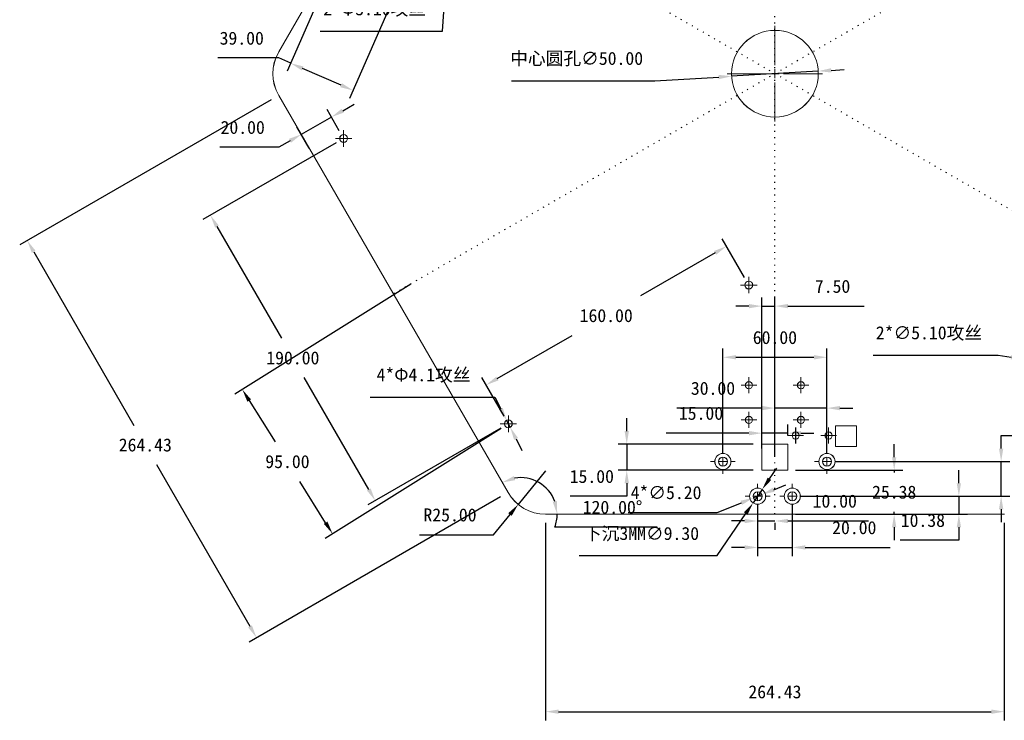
# Model space of a CAD drawing. Header units: millimetres. Extents: x 0 to 343, y 70 to 298.
# Tile 2 of 6: x 0 to 114, y 151 to 232. Entities that reach past the tile are written whole.
import ezdxf

# ---------------------------------------------------------------- set-up
doc = ezdxf.new("R2010")
doc.units = ezdxf.units.MM
doc.header["$PDSIZE"] = -1
doc.linetypes.add('DOT2', pattern=[0.635, 0, -0.635])
doc.layers.add('10', color=7, linetype='Continuous')
doc.dimstyles.new('ISO-25', dxfattribs={"dimtxt": 2.5, "dimasz": 2.5, "dimexe": 1.25, "dimexo": 0.625, "dimtad": 1, "dimtxsty": 'Standard', "dimcen": 2.5, "dimadec": 0, "dimazin": 0, "dimtfac": 1, "dimtmove": 0, "dimatfit": 3, "dimfxl": 0, "dimarcsym": 0})

# ---------------------------------------------------------------- blocks, each defined once
blk = doc.blocks.new('SW_CENTERMARKSYMBOL_7')
at = {"color": 0, "linetype": 'Continuous', "lineweight": 0}
for p, q in [((0, 1), (0, 1.43)), ((-1, 0), (-1.43, 0)), ((0, 0), (-0.5, 0)), ((0, 0), (0, 0.5)), ((0, 0), (0, -0.5)), ((0, 0), (0.5, 0)), ((1, 0), (1.43, 0)), ((0, -1), (0, -1.43))]:
    blk.add_line(p, q, dxfattribs=at)
blk = doc.blocks.new('SW_CENTERMARKSYMBOL_8')
at = {"color": 0, "linetype": 'Continuous', "lineweight": 0}
for p, q in [((0, 1), (0, 1.43)), ((-1, 0), (-1.43, 0)), ((0, 0), (-0.5, 0)), ((0, 0), (0, 0.5)), ((0, 0), (0, -0.5)), ((0, 0), (0.5, 0)), ((1, 0), (1.43, 0)), ((0, -1), (0, -1.43))]:
    blk.add_line(p, q, dxfattribs=at)
blk = doc.blocks.new('SW_CENTERMARKSYMBOL_9')
at = {"color": 0, "linetype": 'Continuous', "lineweight": 0}
for p, q in [((0, 1), (0, 1.43)), ((-1, 0), (-1.43, 0)), ((0, 0), (-0.5, 0)), ((0, 0), (0, 0.5)), ((0, 0), (0, -0.5)), ((0, 0), (0.5, 0)), ((1, 0), (1.43, 0)), ((0, -1), (0, -1.43))]:
    blk.add_line(p, q, dxfattribs=at)
blk = doc.blocks.new('SW_CENTERMARKSYMBOL_10')
at = {"color": 0, "linetype": 'Continuous', "lineweight": 0}
for p, q in [((0, 1), (0, 1.43)), ((-1, 0), (-1.43, 0)), ((0, 0), (-0.5, 0)), ((0, 0), (0, 0.5)), ((0, 0), (0, -0.5)), ((0, 0), (0.5, 0)), ((1, 0), (1.43, 0)), ((0, -1), (0, -1.43))]:
    blk.add_line(p, q, dxfattribs=at)
blk = doc.blocks.new('SW_CENTERMARKSYMBOL_20')
at = {"color": 0, "linetype": 'Continuous', "lineweight": 0}
for p, q in [((-0.5, 0), (-0.91, 0)), ((0, 0), (-0.5, 0)), ((0, 0.5), (0, 0.91)), ((0, 0), (0, 0.5)), ((0, 0), (0, -0.5)), ((0, 0), (0.5, 0)), ((0.5, 0), (0.91, 0)), ((0, -0.5), (0, -0.91))]:
    blk.add_line(p, q, dxfattribs=at)
blk = doc.blocks.new('SW_CENTERMARKSYMBOL_21')
at = {"color": 0, "linetype": 'Continuous', "lineweight": 0}
for p, q in [((-0.5, 0), (-0.91, 0)), ((0, 0), (-0.5, 0)), ((0, 0.5), (0, 0.91)), ((0, 0), (0, 0.5)), ((0, 0), (0, -0.5)), ((0, 0), (0.5, 0)), ((0.5, 0), (0.91, 0)), ((0, -0.5), (0, -0.91))]:
    blk.add_line(p, q, dxfattribs=at)
blk = doc.blocks.new('SW_CENTERMARKSYMBOL_22')
at = {"color": 0, "linetype": 'Continuous', "lineweight": 0}
for p, q in [((-0.5, 0), (-0.91, 0)), ((0, 0), (-0.5, 0)), ((0, 0.5), (0, 0.91)), ((0, 0), (0, 0.5)), ((0, 0), (0, -0.5)), ((0, 0), (0.5, 0)), ((0.5, 0), (0.91, 0)), ((0, -0.5), (0, -0.91))]:
    blk.add_line(p, q, dxfattribs=at)
blk = doc.blocks.new('SW_CENTERMARKSYMBOL_23')
at = {"color": 0, "linetype": 'Continuous', "lineweight": 0}
for p, q in [((-0.5, 0), (-0.91, 0)), ((0, 0), (-0.5, 0)), ((0, 0.5), (0, 0.91)), ((0, 0), (0, 0.5)), ((0, 0), (0, -0.5)), ((0, 0), (0.5, 0)), ((0.5, 0), (0.91, 0)), ((0, -0.5), (0, -0.91))]:
    blk.add_line(p, q, dxfattribs=at)
blk = doc.blocks.new('SW_CENTERMARKSYMBOL_24')
at = {"color": 0, "linetype": 'Continuous', "lineweight": 0}
for p, q in [((0, 1), (0, 5.5)), ((-1, 0), (-5.5, 0)), ((0, 0), (-0.5, 0)), ((0, 0), (0, 0.5)), ((0, 0), (0, -0.5)), ((0, 0), (0.5, 0)), ((1, 0), (5.5, 0)), ((0, -1), (0, -5.5))]:
    blk.add_line(p, q, dxfattribs=at)
blk = doc.blocks.new('SW_CENTERMARKSYMBOL_29')
at = {"color": 0, "linetype": 'Continuous', "lineweight": 0}
for p, q in [((-0.5, 0), (-0.91, 0)), ((0, 0), (-0.5, 0)), ((0, 0.5), (0, 0.91)), ((0, 0), (0, 0.5)), ((0, 0), (0, -0.5)), ((0, 0), (0.5, 0)), ((0.5, 0), (0.91, 0)), ((0, -0.5), (0, -0.91))]:
    blk.add_line(p, q, dxfattribs=at)
blk = doc.blocks.new('SW_CENTERMARKSYMBOL_30')
at = {"color": 0, "linetype": 'Continuous', "lineweight": 0}
for p, q in [((-0.5, 0), (-0.91, 0)), ((0, 0), (-0.5, 0)), ((0, 0.5), (0, 0.91)), ((0, 0), (0, 0.5)), ((0, 0), (0, -0.5)), ((0, 0), (0.5, 0)), ((0.5, 0), (0.91, 0)), ((0, -0.5), (0, -0.91))]:
    blk.add_line(p, q, dxfattribs=at)
blk = doc.blocks.new('SW_CENTERMARKSYMBOL_39')
at = {"color": 0, "linetype": 'Continuous', "lineweight": 0}
for p, q in [((-0.5, 0), (-0.95, 0)), ((0, 0), (-0.5, 0)), ((0, 0.5), (0, 0.95)), ((0, 0), (0, 0.5)), ((0, 0), (0, -0.5)), ((0, 0), (0.5, 0)), ((0.5, 0), (0.95, 0)), ((0, -0.5), (0, -0.95))]:
    blk.add_line(p, q, dxfattribs=at)
blk = doc.blocks.new('SW_CENTERMARKSYMBOL_40')
at = {"color": 0, "linetype": 'Continuous', "lineweight": 0}
for p, q in [((-0.5, 0), (-0.95, 0)), ((0, 0), (-0.5, 0)), ((0, 0.5), (0, 0.95)), ((0, 0), (0, 0.5)), ((0, 0), (0, -0.5)), ((0, 0), (0.5, 0)), ((0.5, 0), (0.95, 0)), ((0, -0.5), (0, -0.95))]:
    blk.add_line(p, q, dxfattribs=at)
blk = doc.blocks.new('SW_CENTERMARKSYMBOL_41')
at = {"color": 0, "linetype": 'Continuous', "lineweight": 0}
for p, q in [((-0.5, 0), (-0.95, 0)), ((0, 0), (-0.5, 0)), ((0, 0.5), (0, 0.95)), ((0, 0), (0, 0.5)), ((0, 0), (0, -0.5)), ((0, 0), (0.5, 0)), ((0.5, 0), (0.95, 0)), ((0, -0.5), (0, -0.95))]:
    blk.add_line(p, q, dxfattribs=at)
blk = doc.blocks.new('*D97')
at = {"color": 4, "lineweight": -2, "transparency": 16777216}
for p, q in [((60.88, 174.22), (60.88, 151.45)), ((113.77, 174.22), (113.77, 151.45)), ((62.38, 152.45), (112.27, 152.45))]:
    blk.add_line(p, q, dxfattribs=at)
at = {"color": 4, "transparency": 16777216}
for points in [[(62.38, 152.7), (62.38, 152.2), (60.88, 152.45)], [(112.27, 152.7), (112.27, 152.2), (113.77, 152.45)]]:
    blk.add_solid(points, dxfattribs=at)
at = {"layer": 'Defpoints', "color": 0, "transparency": 16777216}
for p in [(60.88, 175.22), (113.77, 175.22), (113.77, 152.45)]:
    blk.add_point(p, dxfattribs=at)
at = {"color": 4, "transparency": 16777216, "insert": (87.32, 154.73), "char_height": 1.5, "attachment_point": 5}
blk.add_mtext('264.43', dxfattribs=at)
blk = doc.blocks.new('*D98')
at = {"color": 4, "lineweight": -2, "transparency": 16777216}
for p, q in [((60.88, 180.22), (57.73, 176.35)), ((54.88, 172.86), (56.78, 175.18)), ((46.36, 172.86), (54.88, 172.86))]:
    blk.add_line(p, q, dxfattribs=at)
at = {"color": 4, "transparency": 16777216}
blk.add_solid([(56.58, 175.34), (56.97, 175.03), (57.73, 176.35)], dxfattribs=at)
at = {"layer": 'Defpoints', "color": 0, "transparency": 16777216}
for p in [(60.88, 180.22), (57.73, 176.35)]:
    blk.add_point(p, dxfattribs=at)
at = {"color": 4, "transparency": 16777216, "insert": (49.86, 175.13), "char_height": 1.5, "attachment_point": 5}
blk.add_mtext('R25.00', dxfattribs=at)
blk = doc.blocks.new('*D99')
at = {"color": 4, "lineweight": -2, "transparency": 16777216}
for p, q in [((29.24, 223.02), (0.25, 206.28)), ((1.87, 205.49), (13.42, 185.47)), ((26.81, 162.28), (16.05, 180.92)), ((55.69, 177.22), (26.69, 160.48))]:
    blk.add_line(p, q, dxfattribs=at)
at = {"color": 4, "transparency": 16777216}
for points in [[(2.08, 205.61), (1.65, 205.36), (1.12, 206.78)], [(27.02, 162.41), (26.59, 162.16), (27.56, 160.98)]]:
    blk.add_solid(points, dxfattribs=at)
at = {"layer": 'Defpoints', "color": 0, "transparency": 16777216}
for p in [(30.11, 223.52), (56.55, 177.72), (27.56, 160.98)]:
    blk.add_point(p, dxfattribs=at)
at = {"color": 4, "transparency": 16777216, "insert": (14.73, 183.2), "char_height": 1.5, "attachment_point": 5}
blk.add_mtext('264.43', dxfattribs=at)
blk = doc.blocks.new('*D100')
at = {"color": 4, "lineweight": -2, "transparency": 16777216}
blk.add_line((61.95, 173.75), (73.75, 173.75), dxfattribs=at)
for start, end in [(20.4683, 99.5317), (339.5317, 0)]:
    blk.add_arc((58, 175.22), 4.22, start, end, dxfattribs=at)
at = {"color": 4, "transparency": 16777216}
for points in [[(57.38, 179.15), (57.21, 179.62), (55.88, 178.88)], [(62.2, 176.74), (61.7, 176.66), (62.22, 175.22)]]:
    blk.add_solid(points, dxfattribs=at)
at = {"layer": 'Defpoints', "color": 0, "transparency": 16777216}
for p in [(30.11, 223.52), (58.73, 179.38), (56.55, 177.72), (60.88, 175.22), (113.77, 175.22)]:
    blk.add_point(p, dxfattribs=at)
at = {"color": 4, "transparency": 16777216, "insert": (68.6, 176.02), "char_height": 1.5, "attachment_point": 5}
blk.add_mtext('120.00°', dxfattribs=at)
blk = doc.blocks.new('*D101')
at = {"color": 4, "lineweight": -2, "transparency": 16777216}
for p, q in [((87.2, 178.05), (88.59, 178.61)), ((85.81, 177.49), (84.84, 177.11)), ((80.67, 175.43), (83.45, 176.55)), ((70.39, 175.43), (80.67, 175.43))]:
    blk.add_line(p, q, dxfattribs=at)
at = {"color": 4, "transparency": 16777216}
for points in [[(87.11, 178.29), (87.29, 177.82), (85.81, 177.49)], [(83.36, 176.78), (83.54, 176.31), (84.84, 177.11)]]:
    blk.add_solid(points, dxfattribs=at)
at = {"layer": 'Defpoints', "color": 0, "transparency": 16777216}
for p in [(84.84, 177.11), (85.81, 177.49)]:
    blk.add_point(p, dxfattribs=at)
at = {"color": 4, "transparency": 16777216, "insert": (74.77, 177.7), "char_height": 1.5, "attachment_point": 5}
blk.add_mtext('4*∅5.20', dxfattribs=at)
blk = doc.blocks.new('*D102')
at = {"color": 4, "lineweight": -2, "transparency": 16777216}
for p, q in [((86.69, 179.31), (87.54, 180.55)), ((85.85, 178.07), (84.8, 176.53)), ((80.65, 170.45), (83.96, 175.29)), ((64.76, 170.45), (80.65, 170.45))]:
    blk.add_line(p, q, dxfattribs=at)
at = {"color": 4, "transparency": 16777216}
for points in [[(86.49, 179.45), (86.9, 179.17), (85.85, 178.07)], [(83.75, 175.43), (84.16, 175.15), (84.8, 176.53)]]:
    blk.add_solid(points, dxfattribs=at)
at = {"layer": 'Defpoints', "color": 0, "transparency": 16777216}
for p in [(85.85, 178.07), (84.8, 176.53)]:
    blk.add_point(p, dxfattribs=at)
at = {"color": 4, "transparency": 16777216, "insert": (71.94, 172.92), "char_height": 1.5, "attachment_point": 5}
blk.add_mtext('{\\fSimSun|b0|i0|c134|p2;下沉}3MM∅9.30', dxfattribs=at)
blk = doc.blocks.new('*D103')
at = {"color": 4, "lineweight": -2, "transparency": 16777216}
for p, q in [((85.32, 176.3), (85.32, 170.39)), ((89.32, 176.3), (89.32, 170.39)), ((83.82, 171.39), (82.32, 171.39)), ((85.32, 171.39), (89.32, 171.39)), ((90.82, 171.39), (100.62, 171.39))]:
    blk.add_line(p, q, dxfattribs=at)
at = {"color": 4, "transparency": 16777216}
for points in [[(83.82, 171.64), (83.82, 171.14), (85.32, 171.39)], [(90.82, 171.64), (90.82, 171.14), (89.32, 171.39)]]:
    blk.add_solid(points, dxfattribs=at)
at = {"layer": 'Defpoints', "color": 0, "transparency": 16777216}
for p in [(85.32, 177.3), (89.32, 177.3), (89.32, 171.39)]:
    blk.add_point(p, dxfattribs=at)
at = {"color": 4, "transparency": 16777216, "insert": (96.47, 173.66), "char_height": 1.5, "attachment_point": 5}
blk.add_mtext('20.00', dxfattribs=at)
blk = doc.blocks.new('*D104')
at = {"color": 4, "lineweight": -2, "transparency": 16777216}
for p, q in [((85.32, 176.3), (85.32, 173.44)), ((83.82, 174.44), (82.32, 174.44)), ((85.32, 174.44), (87.32, 174.44)), ((87.32, 174.22), (87.32, 173.44)), ((88.82, 174.44), (98.12, 174.44))]:
    blk.add_line(p, q, dxfattribs=at)
at = {"color": 4, "transparency": 16777216}
for points in [[(83.82, 174.69), (83.82, 174.19), (85.32, 174.44)], [(88.82, 174.69), (88.82, 174.19), (87.32, 174.44)]]:
    blk.add_solid(points, dxfattribs=at)
at = {"layer": 'Defpoints', "color": 0, "transparency": 16777216}
for p in [(85.32, 177.3), (87.32, 175.22), (87.32, 174.44)]:
    blk.add_point(p, dxfattribs=at)
at = {"color": 4, "transparency": 16777216, "insert": (94.22, 176.72), "char_height": 1.5, "attachment_point": 5}
blk.add_mtext('10.00', dxfattribs=at)
blk = doc.blocks.new('*D105')
at = {"color": 4, "lineweight": -2, "transparency": 16777216}
for p, q in [((81.32, 182.3), (81.32, 194.32)), ((93.32, 182.3), (93.32, 194.32)), ((82.82, 193.32), (91.82, 193.32))]:
    blk.add_line(p, q, dxfattribs=at)
at = {"color": 4, "transparency": 16777216}
for points in [[(82.82, 193.57), (82.82, 193.07), (81.32, 193.32)], [(91.82, 193.57), (91.82, 193.07), (93.32, 193.32)]]:
    blk.add_solid(points, dxfattribs=at)
at = {"layer": 'Defpoints', "color": 0, "transparency": 16777216}
for p in [(93.32, 193.32), (81.32, 181.3), (93.32, 181.3)]:
    blk.add_point(p, dxfattribs=at)
at = {"color": 4, "transparency": 16777216, "insert": (87.32, 195.59), "char_height": 1.5, "attachment_point": 5}
blk.add_mtext('60.00', dxfattribs=at)
blk = doc.blocks.new('*D106')
at = {"color": 4, "lineweight": -2, "transparency": 16777216}
for p, q in [((108.53, 178.8), (108.53, 180.3)), ((90.32, 177.3), (109.53, 177.3)), ((108.53, 177.3), (108.53, 175.22)), ((91.32, 175.22), (109.53, 175.22)), ((108.53, 173.72), (108.53, 172.22)), ((108.53, 172.22), (101.76, 172.22))]:
    blk.add_line(p, q, dxfattribs=at)
at = {"color": 4, "transparency": 16777216}
for points in [[(108.28, 178.8), (108.78, 178.8), (108.53, 177.3)], [(108.28, 173.72), (108.78, 173.72), (108.53, 175.22)]]:
    blk.add_solid(points, dxfattribs=at)
at = {"layer": 'Defpoints', "color": 0, "transparency": 16777216}
for p in [(89.32, 177.3), (90.32, 175.22), (108.53, 175.22)]:
    blk.add_point(p, dxfattribs=at)
at = {"color": 4, "transparency": 16777216, "insert": (104.38, 174.5), "char_height": 1.5, "attachment_point": 5}
blk.add_mtext('10.38', dxfattribs=at)
blk = doc.blocks.new('*D107')
at = {"color": 4, "lineweight": -2, "transparency": 16777216}
for p, q in [((113.4, 182.8), (113.4, 184.3)), ((113.4, 184.3), (120.18, 184.3)), ((94.32, 181.3), (114.4, 181.3)), ((113.4, 177.3), (113.4, 181.3)), ((90.32, 177.3), (114.4, 177.3)), ((113.4, 175.8), (113.4, 174.3))]:
    blk.add_line(p, q, dxfattribs=at)
at = {"color": 4, "transparency": 16777216}
for points in [[(113.15, 182.8), (113.65, 182.8), (113.4, 181.3)], [(113.15, 175.8), (113.65, 175.8), (113.4, 177.3)]]:
    blk.add_solid(points, dxfattribs=at)
at = {"layer": 'Defpoints', "color": 0, "transparency": 16777216}
for p in [(93.32, 181.3), (113.4, 181.3), (89.32, 177.3)]:
    blk.add_point(p, dxfattribs=at)
at = {"color": 4, "transparency": 16777216, "insert": (117.55, 186.57), "char_height": 1.5, "attachment_point": 5}
blk.add_mtext('20.00', dxfattribs=at)
blk = doc.blocks.new('*D108')
at = {"color": 4, "lineweight": -2, "transparency": 16777216}
for p, q in [((87.32, 182.01), (87.32, 188.46)), ((93.32, 182.3), (93.32, 188.46)), ((85.82, 187.46), (76.03, 187.46)), ((93.32, 187.46), (87.32, 187.46)), ((94.82, 187.46), (96.32, 187.46))]:
    blk.add_line(p, q, dxfattribs=at)
at = {"color": 4, "transparency": 16777216}
for points in [[(85.82, 187.71), (85.82, 187.21), (87.32, 187.46)], [(94.82, 187.71), (94.82, 187.21), (93.32, 187.46)]]:
    blk.add_solid(points, dxfattribs=at)
at = {"layer": 'Defpoints', "color": 0, "transparency": 16777216}
for p in [(87.32, 187.46), (87.32, 181.01), (93.32, 181.3)]:
    blk.add_point(p, dxfattribs=at)
at = {"color": 4, "transparency": 16777216, "insert": (80.18, 189.73), "char_height": 1.5, "attachment_point": 5}
blk.add_mtext('30.00', dxfattribs=at)
blk = doc.blocks.new('*D109')
at = {"color": 4, "lineweight": -2, "transparency": 16777216}
for p, q in [((70.24, 184.8), (70.24, 186.3)), ((84.82, 183.3), (69.24, 183.3)), ((70.24, 183.3), (70.24, 180.3)), ((84.82, 180.3), (69.24, 180.3)), ((70.24, 178.8), (70.24, 177.3)), ((70.24, 177.3), (63.71, 177.3))]:
    blk.add_line(p, q, dxfattribs=at)
at = {"color": 4, "transparency": 16777216}
for points in [[(69.99, 184.8), (70.49, 184.8), (70.24, 183.3)], [(69.99, 178.8), (70.49, 178.8), (70.24, 180.3)]]:
    blk.add_solid(points, dxfattribs=at)
at = {"layer": 'Defpoints', "color": 0, "transparency": 16777216}
for p in [(85.82, 183.3), (70.24, 180.3), (85.82, 180.3)]:
    blk.add_point(p, dxfattribs=at)
at = {"color": 4, "transparency": 16777216, "insert": (66.21, 179.57), "char_height": 1.5, "attachment_point": 5}
blk.add_mtext('15.00', dxfattribs=at)
blk = doc.blocks.new('*D110')
at = {"color": 4, "lineweight": -2, "transparency": 16777216}
for p, q in [((85.82, 184.3), (85.82, 185.57)), ((88.82, 184.3), (88.82, 185.57)), ((84.32, 184.57), (74.78, 184.57)), ((88.82, 184.57), (85.82, 184.57)), ((90.32, 184.57), (91.82, 184.57))]:
    blk.add_line(p, q, dxfattribs=at)
at = {"color": 4, "transparency": 16777216}
for points in [[(84.32, 184.82), (84.32, 184.32), (85.82, 184.57)], [(90.32, 184.82), (90.32, 184.32), (88.82, 184.57)]]:
    blk.add_solid(points, dxfattribs=at)
at = {"layer": 'Defpoints', "color": 0, "transparency": 16777216}
for p in [(85.82, 184.57), (85.82, 183.3), (88.82, 183.3)]:
    blk.add_point(p, dxfattribs=at)
at = {"color": 4, "transparency": 16777216, "insert": (78.8, 186.85), "char_height": 1.5, "attachment_point": 5}
blk.add_mtext('15.00', dxfattribs=at)
blk = doc.blocks.new('*D111')
at = {"color": 4, "lineweight": -2, "transparency": 16777216}
for p, q in [((85.82, 182.8), (85.82, 200.22)), ((87.32, 182.54), (87.32, 200.22)), ((84.32, 199.22), (82.82, 199.22)), ((85.82, 199.22), (87.32, 199.22)), ((88.82, 199.22), (97.62, 199.22))]:
    blk.add_line(p, q, dxfattribs=at)
at = {"color": 4, "transparency": 16777216}
for points in [[(84.32, 199.47), (84.32, 198.97), (85.82, 199.22)], [(88.82, 199.47), (88.82, 198.97), (87.32, 199.22)]]:
    blk.add_solid(points, dxfattribs=at)
at = {"layer": 'Defpoints', "color": 0, "transparency": 16777216}
for p in [(87.32, 199.22), (85.82, 181.8), (87.32, 181.54)]:
    blk.add_point(p, dxfattribs=at)
at = {"color": 4, "transparency": 16777216, "insert": (93.97, 201.49), "char_height": 1.5, "attachment_point": 5}
blk.add_mtext('7.50', dxfattribs=at)
blk = doc.blocks.new('*D112')
at = {"color": 4, "lineweight": -2, "transparency": 16777216}
for p, q in [((101.07, 181.8), (101.07, 183.3)), ((89.71, 180.3), (102.07, 180.3)), ((101.07, 180.3), (101.07, 180.04)), ((89.71, 175.22), (102.07, 175.22)), ((101.07, 175.22), (101.07, 175.49)), ((101.07, 173.72), (101.07, 172.22))]:
    blk.add_line(p, q, dxfattribs=at)
at = {"color": 4, "transparency": 16777216}
for points in [[(100.82, 181.8), (101.32, 181.8), (101.07, 180.3)], [(100.82, 173.72), (101.32, 173.72), (101.07, 175.22)]]:
    blk.add_solid(points, dxfattribs=at)
at = {"layer": 'Defpoints', "color": 0, "transparency": 16777216}
for p in [(88.71, 180.3), (88.71, 175.22), (101.07, 175.22)]:
    blk.add_point(p, dxfattribs=at)
at = {"color": 4, "transparency": 16777216, "insert": (101.07, 177.76), "char_height": 1.5, "attachment_point": 5}
blk.add_mtext('25.38', dxfattribs=at)
blk = doc.blocks.new('*D113')
at = {"color": 4, "lineweight": -2, "transparency": 16777216}
for p, q in [((98.63, 193.56), (113.06, 193.56)), ((113.06, 193.56), (114.54, 193.32)), ((117.03, 192.92), (116.02, 193.08)), ((118.51, 192.68), (119.99, 192.44))]:
    blk.add_line(p, q, dxfattribs=at)
at = {"color": 4, "transparency": 16777216}
for points in [[(114.58, 193.57), (114.5, 193.07), (116.02, 193.08)], [(118.55, 192.92), (118.47, 192.43), (117.03, 192.92)]]:
    blk.add_solid(points, dxfattribs=at)
at = {"layer": 'Defpoints', "color": 0, "transparency": 16777216}
for p in [(116.02, 193.08), (117.03, 192.92)]:
    blk.add_point(p, dxfattribs=at)
at = {"color": 4, "transparency": 16777216, "insert": (105.08, 196.06), "char_height": 1.5, "attachment_point": 5}
blk.add_mtext('2*∅5.10{\\fSimSun|b0|i0|c134|p2;攻丝}', dxfattribs=at)
blk = doc.blocks.new('*D117')
at = {"color": 4, "lineweight": -2, "transparency": 16777216}
for p, q in [((40.66, 188.73), (55.03, 188.73)), ((55.03, 188.73), (55.71, 187.39)), ((56.8, 185.25), (56.39, 186.05)), ((57.48, 183.91), (58.16, 182.57))]:
    blk.add_line(p, q, dxfattribs=at)
at = {"color": 4, "transparency": 16777216}
for points in [[(55.94, 187.5), (55.49, 187.28), (56.39, 186.05)], [(57.7, 184.02), (57.25, 183.8), (56.8, 185.25)]]:
    blk.add_solid(points, dxfattribs=at)
at = {"layer": 'Defpoints', "color": 0, "transparency": 16777216}
for p in [(56.39, 186.05), (56.8, 185.25)]:
    blk.add_point(p, dxfattribs=at)
at = {"color": 4, "transparency": 16777216, "insert": (46.81, 191.22), "char_height": 1.5, "attachment_point": 5}
blk.add_mtext('4*{\\fSimSun|b0|i0|c134|p2;Φ}4.1{\\fSimSun|b0|i0|c134|p2;攻丝}', dxfattribs=at)
blk = doc.blocks.new('*D118')
at = {"color": 4, "lineweight": -2, "transparency": 16777216}
for p, q in [((83.81, 202.52), (81.23, 206.98)), ((80.43, 205.37), (71.81, 200.39)), ((55.31, 190.87), (63.93, 195.84)), ((56.09, 186.52), (53.52, 190.98))]:
    blk.add_line(p, q, dxfattribs=at)
at = {"color": 4, "transparency": 16777216}
for points in [[(80.3, 205.58), (80.55, 205.15), (81.73, 206.12)], [(55.19, 191.08), (55.44, 190.65), (54.02, 190.12)]]:
    blk.add_solid(points, dxfattribs=at)
at = {"layer": 'Defpoints', "color": 0, "transparency": 16777216}
for p in [(81.73, 206.12), (84.31, 201.65), (56.59, 185.65)]:
    blk.add_point(p, dxfattribs=at)
at = {"color": 4, "transparency": 16777216, "insert": (67.87, 198.12), "char_height": 1.5, "attachment_point": 5}
blk.add_mtext('160.00', dxfattribs=at)
blk = doc.blocks.new('*D119')
at = {"color": 4, "lineweight": -2, "transparency": 16777216}
for p, q in [((36.73, 218.06), (21.38, 209.2)), ((22.99, 208.4), (30.43, 195.52)), ((40.49, 178.09), (33.06, 190.97)), ((55.73, 185.15), (40.38, 176.29))]:
    blk.add_line(p, q, dxfattribs=at)
at = {"color": 4, "transparency": 16777216}
for points in [[(23.21, 208.52), (22.78, 208.27), (22.24, 209.7)], [(40.71, 178.21), (40.28, 177.96), (41.24, 176.79)]]:
    blk.add_solid(points, dxfattribs=at)
at = {"layer": 'Defpoints', "color": 0, "transparency": 16777216}
for p in [(37.59, 218.56), (22.24, 209.7), (56.59, 185.65)]:
    blk.add_point(p, dxfattribs=at)
at = {"color": 4, "transparency": 16777216, "insert": (31.74, 193.24), "char_height": 1.5, "attachment_point": 5}
blk.add_mtext('190.00', dxfattribs=at)
blk = doc.blocks.new('*D120')
at = {"color": 4, "lineweight": -2, "transparency": 16777216}
for p, q in [((45.35, 201.75), (25.07, 189.07)), ((26.71, 188.32), (29.69, 183.56)), ((55.75, 185.12), (35.47, 172.44)), ((35.52, 174.24), (32.54, 179.01))]:
    blk.add_line(p, q, dxfattribs=at)
at = {"color": 4, "transparency": 16777216}
for points in [[(26.92, 188.46), (26.5, 188.19), (25.92, 189.6)], [(35.73, 174.37), (35.31, 174.11), (36.32, 172.97)]]:
    blk.add_solid(points, dxfattribs=at)
at = {"layer": 'Defpoints', "color": 0, "transparency": 16777216}
for p in [(46.2, 202.28), (25.92, 189.6), (56.59, 185.65)]:
    blk.add_point(p, dxfattribs=at)
at = {"color": 4, "transparency": 16777216, "insert": (31.12, 181.28), "char_height": 1.5, "attachment_point": 5}
blk.add_mtext('95.00', dxfattribs=at)
blk = doc.blocks.new('*D121')
at = {"color": 4, "lineweight": -2, "transparency": 16777216}
for p, q in [((37.49, 221.76), (38.8, 222.5)), ((37.1, 219.43), (35.7, 221.88)), ((36.19, 221.02), (32.72, 219.03)), ((33.63, 217.44), (32.22, 219.9)), ((31.42, 218.29), (30.11, 217.55)), ((30.11, 217.55), (23.34, 217.55))]:
    blk.add_line(p, q, dxfattribs=at)
at = {"color": 4, "transparency": 16777216}
for points in [[(37.37, 221.98), (37.62, 221.54), (36.19, 221.02)], [(31.29, 218.51), (31.54, 218.07), (32.72, 219.03)]]:
    blk.add_solid(points, dxfattribs=at)
at = {"layer": 'Defpoints', "color": 0, "transparency": 16777216}
for p in [(32.72, 219.03), (37.59, 218.56), (34.12, 216.58)]:
    blk.add_point(p, dxfattribs=at)
at = {"color": 4, "transparency": 16777216, "insert": (25.96, 219.82), "char_height": 1.5, "attachment_point": 5}
blk.add_mtext('20.00', dxfattribs=at)
blk = doc.blocks.new('*D122')
at = {"color": 4, "lineweight": -2, "transparency": 16777216}
for p, q in [((92.32, 226.32), (82.33, 225.73)), ((93.81, 226.41), (95.31, 226.5)), ((56.96, 225.21), (73.49, 225.21)), ((73.49, 225.21), (80.84, 225.64))]:
    blk.add_line(p, q, dxfattribs=at)
at = {"color": 4, "transparency": 16777216}
for points in [[(93.8, 226.66), (93.83, 226.16), (92.32, 226.32)], [(80.82, 225.89), (80.85, 225.39), (82.33, 225.73)]]:
    blk.add_solid(points, dxfattribs=at)
at = {"layer": 'Defpoints', "color": 0, "transparency": 16777216}
for p in [(92.32, 226.32), (82.33, 225.73)]:
    blk.add_point(p, dxfattribs=at)
at = {"color": 4, "transparency": 16777216, "insert": (64.46, 227.71), "char_height": 1.5, "attachment_point": 5}
blk.add_mtext('{\\fSimSun|b0|i0|c134|p2;中心圆孔}∅50.00', dxfattribs=at)
blk = doc.blocks.new('*D127')
at = {"color": 4, "lineweight": -2, "transparency": 16777216}
for p, q in [((50.14, 246.72), (50.24, 248.22)), ((50.03, 245.23), (49.97, 244.41)), ((48.98, 230.93), (49.86, 242.91)), ((34.89, 230.93), (48.98, 230.93))]:
    blk.add_line(p, q, dxfattribs=at)
at = {"color": 4, "transparency": 16777216}
for points in [[(49.89, 246.74), (50.38, 246.7), (50.03, 245.23)], [(49.61, 242.93), (50.11, 242.89), (49.97, 244.41)]]:
    blk.add_solid(points, dxfattribs=at)
at = {"layer": 'Defpoints', "color": 0, "transparency": 16777216}
for p in [(50.03, 245.23), (49.97, 244.41)]:
    blk.add_point(p, dxfattribs=at)
at = {"color": 4, "transparency": 16777216, "insert": (41.18, 233.43), "char_height": 1.5, "attachment_point": 5}
blk.add_mtext('{\\fSimSun|b0|i0|c134|p2;2*Φ}3.10{\\fSimSun|b0|i0|c134|p2;攻丝}', dxfattribs=at)
blk = doc.blocks.new('*D152')
at = {"color": 4, "lineweight": -2, "transparency": 16777216}
for p, q in [((37.8, 241.63), (31.1, 226.32)), ((44.99, 238.48), (38.29, 223.17)), ((30.12, 227.84), (23.1, 227.84)), ((31.5, 227.23), (30.12, 227.84)), ((37.31, 224.69), (32.87, 226.63))]:
    blk.add_line(p, q, dxfattribs=at)
at = {"color": 4, "transparency": 16777216}
for points in [[(32.97, 226.86), (32.77, 226.4), (31.5, 227.23)], [(37.41, 224.92), (37.21, 224.46), (38.69, 224.09)]]:
    blk.add_solid(points, dxfattribs=at)
at = {"layer": 'Defpoints', "color": 0, "transparency": 16777216}
for p in [(38.2, 242.54), (45.39, 239.39), (31.5, 227.23)]:
    blk.add_point(p, dxfattribs=at)
at = {"color": 4, "transparency": 16777216, "insert": (25.85, 230.11), "char_height": 1.5, "attachment_point": 5}
blk.add_mtext('39.00', dxfattribs=at)
blk = doc.blocks.new('55')
at = {"color": 7, "linetype": 'Continuous', "lineweight": 15}
for p, q in [((68.48, 257.63), (42.04, 211.83)), ((42.04, 206.83), (68.48, 161.03)), ((108.64, 168.73), (106.24, 168.73)), ((106.24, 168.73), (106.24, 166.33)), ((108.64, 166.33), (108.64, 168.73)), ((97.75, 166.6), (97.75, 163.6)), ((100.75, 166.6), (97.75, 166.6)), ((100.75, 163.6), (100.75, 166.6)), ((106.24, 166.33), (108.64, 166.33)), ((97.75, 163.6), (100.75, 163.6)), ((72.81, 158.53), (125.69, 158.53))]:
    blk.add_line(p, q, dxfattribs=at)
for centre, radius in [((99.25, 209.33), 5), ((49.52, 201.86), 0.45), ((96.23, 184.95), 0.45), ((96.25, 173.4), 0.41), ((102.25, 173.4), 0.41), ((68.52, 168.95), 0.45), ((96.25, 169.4), 0.41), ((102.25, 169.4), 0.41), ((101.64, 167.6), 0.41), ((105.44, 167.6), 0.41), ((93.25, 164.6), 0.93), ((93.25, 164.6), 0.52), ((105.25, 164.6), 0.93), ((105.25, 164.6), 0.52), ((97.25, 160.6), 0.93), ((101.25, 160.6), 0.93), ((97.25, 160.6), 0.52), ((101.25, 160.6), 0.52)]:
    blk.add_circle(centre, radius, dxfattribs=at)
for centre, start, end in [((46.37, 209.33), 150, 210), ((72.81, 163.53), 210, 270)]:
    blk.add_arc(centre, 5, start, end, dxfattribs=at)
at = {"layer": '10'}
for name, p in [('SW_CENTERMARKSYMBOL_24', (99.25, 209.33)), ('SW_CENTERMARKSYMBOL_39', (49.52, 201.86)), ('SW_CENTERMARKSYMBOL_41', (96.23, 184.95)), ('SW_CENTERMARKSYMBOL_23', (96.25, 173.4)), ('SW_CENTERMARKSYMBOL_22', (102.25, 173.4)), ('SW_CENTERMARKSYMBOL_20', (96.25, 169.4)), ('SW_CENTERMARKSYMBOL_21', (102.25, 169.4)), ('SW_CENTERMARKSYMBOL_40', (68.52, 168.95)), ('SW_CENTERMARKSYMBOL_29', (101.64, 167.6)), ('SW_CENTERMARKSYMBOL_30', (105.44, 167.6)), ('SW_CENTERMARKSYMBOL_7', (93.25, 164.6)), ('SW_CENTERMARKSYMBOL_8', (105.25, 164.6)), ('SW_CENTERMARKSYMBOL_9', (97.25, 160.6)), ('SW_CENTERMARKSYMBOL_10', (101.25, 160.6))]:
    blk.add_blockref(name, p, dxfattribs=at)
blk = doc.blocks.new('顶')
at = {"color": 7, "linetype": 'Continuous', "lineweight": 15}
for p, q in [((65.63, 269.6), (39.19, 223.8)), ((39.19, 218.8), (65.63, 173)), ((105.79, 180.7), (103.39, 180.7)), ((103.39, 180.7), (103.39, 178.3)), ((105.79, 178.3), (105.79, 180.7)), ((94.9, 178.57), (94.9, 175.57)), ((97.9, 178.57), (94.9, 178.57)), ((97.9, 175.57), (97.9, 178.57)), ((103.39, 178.3), (105.79, 178.3)), ((94.9, 175.57), (97.9, 175.57)), ((69.96, 170.5), (122.85, 170.5))]:
    blk.add_line(p, q, dxfattribs=at)
for centre, radius in [((96.4, 221.3), 5), ((46.67, 213.83), 0.45), ((93.39, 196.92), 0.45), ((93.4, 185.37), 0.41), ((99.4, 185.37), 0.41), ((93.4, 181.37), 0.41), ((99.4, 181.37), 0.41), ((65.67, 180.92), 0.45), ((98.79, 179.57), 0.41), ((102.59, 179.57), 0.41), ((90.4, 176.57), 0.93), ((90.4, 176.57), 0.52), ((102.4, 176.57), 0.93), ((102.4, 176.57), 0.52), ((94.4, 172.57), 0.93), ((94.4, 172.57), 0.52), ((98.4, 172.57), 0.93), ((98.4, 172.57), 0.52)]:
    blk.add_circle(centre, radius, dxfattribs=at)
for centre, start, end in [((43.52, 221.3), 150, 210), ((69.96, 175.5), 210, 270)]:
    blk.add_arc(centre, 5, start, end, dxfattribs=at)

msp = doc.modelspace()

# ---------------------------------------------------------------- linework, layer by layer
at = {"linetype": 'DOT2'}
for p, q in [((87.3246, 175.224), (87.3246, 276.824)), ((131.3187, 200.624), (43.3305, 251.424)), ((131.3187, 251.424), (43.3305, 200.624))]:
    msp.add_line(p, q, dxfattribs=at)
at = {"color": 7, "linetype": 'Continuous', "lineweight": 15}
for p, q in [((56.5519, 274.324), (30.1092, 228.524)), ((30.1092, 223.524), (56.5519, 177.724)), ((96.7126, 185.424), (94.3126, 185.424)), ((94.3126, 185.424), (94.3126, 183.024)), ((96.7126, 183.024), (96.7126, 185.424)), ((85.8247, 183.3001), (85.8247, 180.3001)), ((88.8247, 183.3001), (85.8247, 183.3001)), ((88.8247, 180.3001), (88.8247, 183.3001)), ((94.3126, 183.024), (96.7126, 183.024)), ((85.8247, 180.3001), (88.8247, 180.3001)), ((60.882, 175.224), (113.7673, 175.224))]:
    msp.add_line(p, q, dxfattribs=at)
for centre, radius in [((87.3246, 226.024), 5), ((37.5946, 218.5589), 0.45), ((84.3075, 201.6499), 0.45), ((84.3247, 190.1001), 0.41), ((90.3247, 190.1001), 0.41), ((84.3247, 186.1001), 0.41), ((90.3247, 186.1001), 0.41), ((56.5946, 185.6499), 0.45), ((89.7126, 184.3001), 0.41), ((93.5126, 184.3001), 0.41), ((81.3247, 181.3001), 0.93), ((81.3247, 181.3001), 0.52), ((93.3247, 181.3001), 0.93), ((93.3247, 181.3001), 0.52), ((85.3247, 177.3001), 0.93), ((89.3247, 177.3001), 0.93), ((85.3247, 177.3001), 0.52), ((89.3247, 177.3001), 0.52)]:
    msp.add_circle(centre, radius, dxfattribs=at)
for centre, start, end in [((34.4393, 226.024), 150, 210), ((60.882, 180.224), 210, 270)]:
    msp.add_arc(centre, 5, start, end, dxfattribs=at)

# ---------------------------------------------------------------- block references
for name, p in [('55', (-11.9268, 16.6975)), ('顶', (-9.0795, 4.727))]:
    msp.add_blockref(name, p)
at = {"color": 7, "linetype": 'Continuous', "lineweight": 0}
for name, p in [('SW_CENTERMARKSYMBOL_24', (87.3246, 226.024)), ('SW_CENTERMARKSYMBOL_39', (37.5946, 218.5589)), ('SW_CENTERMARKSYMBOL_41', (84.3075, 201.6499)), ('SW_CENTERMARKSYMBOL_23', (84.3247, 190.1001)), ('SW_CENTERMARKSYMBOL_22', (90.3247, 190.1001)), ('SW_CENTERMARKSYMBOL_40', (56.5946, 185.6499)), ('SW_CENTERMARKSYMBOL_20', (84.3247, 186.1001)), ('SW_CENTERMARKSYMBOL_21', (90.3247, 186.1001)), ('SW_CENTERMARKSYMBOL_29', (89.7126, 184.3001)), ('SW_CENTERMARKSYMBOL_30', (93.5126, 184.3001)), ('SW_CENTERMARKSYMBOL_7', (81.3247, 181.3001)), ('SW_CENTERMARKSYMBOL_8', (93.3247, 181.3001)), ('SW_CENTERMARKSYMBOL_9', (85.3247, 177.3001)), ('SW_CENTERMARKSYMBOL_10', (89.3247, 177.3001))]:
    msp.add_blockref(name, p, dxfattribs=at)

# ---------------------------------------------------------------- dimensions: what is measured, and where the dimension line sits
for p1, p2, text, picture, middle in [((50.0265, 245.2268), (49.9668, 244.409), '{\\fSimSun|b0|i0|c134|p2;2*Φ}3.10{\\fSimSun|b0|i0|c134|p2;攻丝}', '*D127', (41.176, 230.933)), ((92.316, 226.3184), (82.3333, 225.7296), '{\\fSimSun|b0|i0|c134|p2;中心圆孔}<>', '*D122', (73.4864, 225.2078)), ((117.0279, 192.918), (116.0211, 193.0814), '2*<>{\\fSimSun|b0|i0|c134|p2;攻丝}', '*D113', (113.0598, 193.5619)), ((56.7983, 185.2486), (56.391, 186.0512), '4*{\\fSimSun|b0|i0|c134|p2;Φ}4.1{\\fSimSun|b0|i0|c134|p2;攻丝}', '*D117', (46.805, 188.7263)), ((85.8486, 178.0684), (84.8008, 176.5317), '{\\fSimSun|b0|i0|c134|p2;下沉}3MM<>', '*D102', (71.9442, 170.4468))]:
    dim = msp.add_diameter_dim_2p(p1=p1, p2=p2, text=text, dimstyle='ISO-25', override={"dimtxt": 1.5, "dimasz": 1.5, "dimexe": 1, "dimexo": 1, "dimgap": 1.524, "dimtih": 1, "dimtoh": 1, "dimlfac": 5, "dimzin": 0, "dimdsep": 46, "dimclrd": 4, "dimclre": 4, "dimclrt": 4, "dimadec": 2, "dimtzin": 0})
    dim.commit()
    dim.dimension.update_dxf_attribs({"geometry": picture, "text_midpoint": middle, "dimtype": 163})
for p1, p2, distance, text, picture, middle in [((45.3915, 239.3938), (38.2027, 242.5423), 16.7122, '39.00', '*D152', (25.85, 230.1098)), ((56.5946, 185.6499), (46.1959, 202.2783), 23.9177, '95.00', '*D120', (31.1164, 181.2825))]:
    dim = msp.add_aligned_dim(p1=p1, p2=p2, distance=distance, text=text, dimstyle='ISO-25', override={"dimtxt": 1.5, "dimasz": 1.5, "dimexe": 1, "dimexo": 1, "dimgap": 1.524, "dimtih": 1, "dimtoh": 1, "dimlfac": 5, "dimzin": 0, "dimdsep": 46, "dimclrd": 4, "dimclre": 4, "dimclrt": 4, "dimadec": 2, "dimtzin": 0})
    dim.commit()
    dim.dimension.update_dxf_attribs({"geometry": picture, "text_midpoint": middle})
dim = msp.add_linear_dim(base=(27.5583, 160.9846), p1=(30.1092, 223.524), p2=(56.5519, 177.724), angle=300, dimstyle='ISO-25', override={"dimtxt": 1.5, "dimasz": 1.5, "dimexe": 1, "dimexo": 1, "dimgap": 1.524, "dimtih": 1, "dimtoh": 1, "dimlfac": 5, "dimzin": 0, "dimdsep": 46, "dimclrd": 4, "dimclre": 4, "dimclrt": 4, "dimadec": 2, "dimtzin": 0})
dim.commit()
dim.dimension.update_dxf_attribs({"geometry": '*D99', "text_midpoint": (14.7337, 183.1974), "dimtype": 161})
for p1, p2, distance, picture, middle in [((37.5946, 218.5589), (34.1209, 216.5755), -2.8296, '*D121', (25.9637, 219.8193)), ((56.5946, 185.6499), (37.5946, 218.5589), 17.7268, '*D119', (31.7428, 193.241)), ((56.5946, 185.6499), (84.3075, 201.6499), 5.1581, '*D118', (67.872, 198.117))]:
    dim = msp.add_aligned_dim(p1=p1, p2=p2, distance=distance, dimstyle='ISO-25', override={"dimtxt": 1.5, "dimasz": 1.5, "dimexe": 1, "dimexo": 1, "dimgap": 1.524, "dimtih": 1, "dimtoh": 1, "dimlfac": 5, "dimzin": 0, "dimdsep": 46, "dimclrd": 4, "dimclre": 4, "dimclrt": 4, "dimadec": 2, "dimtzin": 0})
    dim.commit()
    dim.dimension.update_dxf_attribs({"geometry": picture, "text_midpoint": middle})
dim = msp.add_angular_dim_2l(base=(58.7283, 179.3812), line1=((60.882, 175.224), (113.7673, 175.224)), line2=((30.1092, 223.524), (56.5519, 177.724)), dimstyle='ISO-25', override={"dimtxt": 1.5, "dimasz": 1.5, "dimexe": 1, "dimexo": 1, "dimgap": 1.524, "dimtih": 1, "dimtoh": 1, "dimlfac": 5, "dimzin": 0, "dimdsep": 46, "dimclrd": 4, "dimclre": 4, "dimclrt": 4, "dimadec": 2, "dimtzin": 0})
dim.commit()
dim.dimension.update_dxf_attribs({"geometry": '*D100', "text_midpoint": (68.599, 176.0219)})
for base, p1, p2, picture, middle in [((87.3246, 199.2199), (85.8247, 181.8001), (87.3246, 181.5412), '*D111', (93.9736, 199.2199)), ((113.7673, 152.4541), (60.882, 175.224), (113.7673, 175.224), '*D97', (87.3246, 152.4541))]:
    dim = msp.add_linear_dim(base=base, p1=p1, p2=p2, dimstyle='ISO-25', override={"dimtxt": 1.5, "dimasz": 1.5, "dimexe": 1, "dimexo": 1, "dimgap": 1.524, "dimtih": 1, "dimtoh": 1, "dimlfac": 5, "dimzin": 0, "dimdsep": 46, "dimclrd": 4, "dimclre": 4, "dimclrt": 4, "dimadec": 2, "dimtzin": 0})
    dim.commit()
    dim.dimension.update_dxf_attribs({"geometry": picture, "text_midpoint": middle, "dimtype": 160})
for base, p1, p2, picture, middle in [((93.3247, 193.3168), (81.3247, 181.3001), (93.3247, 181.3001), '*D105', (87.3247, 195.5908)), ((87.3246, 187.458), (93.3247, 181.3001), (87.3246, 181.0147), '*D108', (80.1756, 189.732)), ((85.8247, 184.5742), (88.8247, 183.3001), (85.8247, 183.3001), '*D110', (78.8007, 186.8482)), ((87.3246, 174.444), (85.3247, 177.3001), (87.3246, 175.224), '*D104', (94.2236, 176.718)), ((89.3247, 171.3889), (85.3247, 177.3001), (89.3247, 177.3001), '*D103', (96.4737, 173.6629))]:
    dim = msp.add_linear_dim(base=base, p1=p1, p2=p2, dimstyle='ISO-25', override={"dimtxt": 1.5, "dimasz": 1.5, "dimexe": 1, "dimexo": 1, "dimgap": 1.524, "dimtih": 1, "dimtoh": 1, "dimlfac": 5, "dimzin": 0, "dimdsep": 46, "dimclrd": 4, "dimclre": 4, "dimclrt": 4, "dimadec": 2, "dimtzin": 0})
    dim.commit()
    dim.dimension.update_dxf_attribs({"geometry": picture, "text_midpoint": middle})
for base, p1, p2, picture, middle in [((113.4037, 181.3001), (89.3247, 177.3001), (93.3247, 181.3001), '*D107', (117.5527, 186.5741)), ((70.2374, 180.3001), (85.8247, 183.3001), (85.8247, 180.3001), '*D109', (66.2134, 179.5741)), ((101.0694, 175.224), (88.707, 180.3001), (88.707, 175.224), '*D112', (101.0694, 177.762)), ((108.5314, 175.224), (89.3247, 177.3001), (90.3241, 175.224), '*D106', (104.3824, 174.498))]:
    dim = msp.add_linear_dim(base=base, p1=p1, p2=p2, angle=90, dimstyle='ISO-25', override={"dimtxt": 1.5, "dimasz": 1.5, "dimexe": 1, "dimexo": 1, "dimgap": 1.524, "dimtih": 1, "dimtoh": 1, "dimlfac": 5, "dimzin": 0, "dimdsep": 46, "dimclrd": 4, "dimclre": 4, "dimclrt": 4, "dimadec": 2, "dimtzin": 0})
    dim.commit()
    dim.dimension.update_dxf_attribs({"geometry": picture, "text_midpoint": middle})
dim = msp.add_radius_dim(center=(60.882, 180.224), mpoint=(57.7253, 176.3464), dimstyle='ISO-25', override={"dimtxt": 1.5, "dimasz": 1.5, "dimexe": 1, "dimexo": 1, "dimgap": 1.524, "dimtih": 1, "dimtoh": 1, "dimlfac": 5, "dimzin": 0, "dimdsep": 46, "dimclrd": 4, "dimclre": 4, "dimclrt": 4, "dimadec": 2, "dimtzin": 0})
dim.commit()
dim.dimension.update_dxf_attribs({"geometry": '*D98', "text_midpoint": (49.8604, 172.8566)})
dim = msp.add_diameter_dim_2p(p1=(85.8072, 177.494), p2=(84.8422, 177.1061), text='4*<>', dimstyle='ISO-25', override={"dimtxt": 1.5, "dimasz": 1.5, "dimexe": 1, "dimexo": 1, "dimgap": 1.524, "dimtih": 1, "dimtoh": 1, "dimlfac": 5, "dimzin": 0, "dimdsep": 46, "dimclrd": 4, "dimclre": 4, "dimclrt": 4, "dimadec": 2, "dimtzin": 0})
dim.commit()
dim.dimension.update_dxf_attribs({"geometry": '*D101', "text_midpoint": (74.7679, 175.4277)})

doc.saveas('drawing.dxf')
